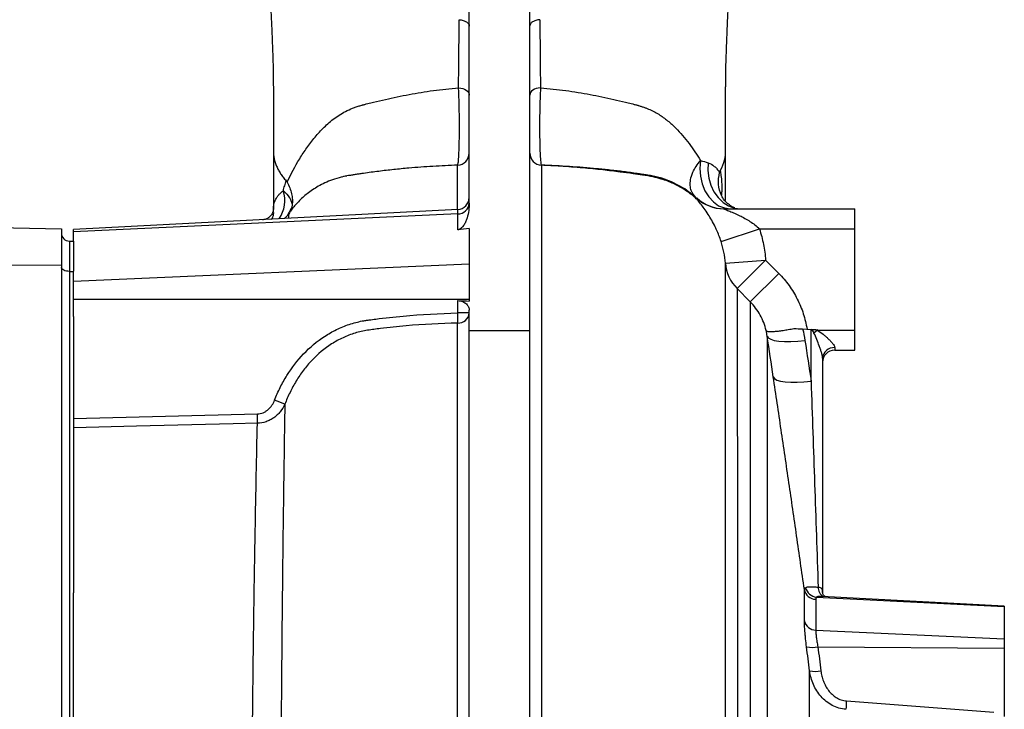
# Model space of a CAD drawing. Header units: millimetres. Extents: x 1593 to 4614, y 2291 to 3744.
# Tile 9 of 10: x 4008 to 4496, y 3131 to 3472. Entities that reach past the tile are written whole.
import ezdxf

# ---------------------------------------------------------------- set-up
doc = ezdxf.new("R2010")
doc.units = ezdxf.units.MM
doc.header["$LTSCALE"] = 2

msp = doc.modelspace()

# ---------------------------------------------------------------- linework, layer by layer
at = {"color": 7, "linetype": 'Continuous', "lineweight": 25}
for p, q in [((4231.05, 3381.34), (4231.05, 3582.9)), ((4261.05, 3318.33), (4261.05, 3582.75)), ((4134.05, 3438.84), (4134.05, 3407.39)), ((4358.05, 3407.39), (4358.05, 3438.89)), ((4134.05, 3407.73), (4134.05, 3378.29)), ((4358.05, 3382.74), (4358.05, 3406.69)), ((4343.55, 3383.81), (4343.2, 3384.14)), ((4343.94, 3383.21), (4343.58, 3383.85)), ((4225.36, 3378.26), (4035.05, 3368.29)), ((4225.36, 3376.03), (4035.05, 3367.14)), ((4134.05, 3377.18), (4134.05, 3378.29)), ((4141.23, 3375.65), (4143.04, 3378.93)), ((4141.7, 3376.23), (4141.68, 3376.15)), ((4225.36, 3368.14), (4225.36, 3376.03)), ((4357.04, 3378.63), (4422.05, 3378.63)), ((4422.05, 3368.63), (4422.05, 3378.63)), ((3933.05, 3370.41), (4029.05, 3368.74)), ((4029.05, 3368.74), (4029.05, 3350.68)), ((4035.05, 3367.14), (4035.05, 3368.29)), ((4035.05, 3362.63), (4035.05, 3367.14)), ((4231.05, 3368.86), (4231.05, 3351.18)), ((4355.79, 3362.46), (4374.79, 3368.63)), ((4374.79, 3368.63), (4422.05, 3368.63)), ((4422.05, 3318.63), (4422.05, 3368.63)), ((4033.05, 3362.63), (4033.05, 3347.63)), ((4033.05, 3362.63), (4035.05, 3362.63)), ((4035.05, 3362.63), (4035.05, 3347.77)), ((3933.05, 3351.52), (4029.05, 3350.68)), ((4029.05, 3350.68), (4029.05, 2961.68)), ((4231.05, 3351.18), (4035.05, 3342.56)), ((4231.05, 3351.18), (4231.05, 3333.78)), ((4357.91, 3351.67), (4377.85, 3353.21)), ((4363.71, 3339.19), (4377.85, 3353.21)), ((4377.85, 3353.21), (4384.35, 3346.64)), ((4033.05, 3347.63), (4033.05, 2958.63)), ((4033.05, 3347.63), (4035.05, 3347.63)), ((4035.05, 3342.56), (4035.05, 3347.77)), ((4370.21, 3332.63), (4384.35, 3346.64)), ((4035.05, 3333.78), (4035.05, 3342.56)), ((4370.21, 3332.63), (4363.71, 3339.19)), ((4035.05, 3325.27), (4035.05, 3333.78)), ((4231.05, 3333.78), (4035.05, 3333.78)), ((4225.36, 3327.06), (4225.36, 3333.19)), ((4231.05, 3333.78), (4231.05, 3332.95)), ((4370.21, 3332.63), (4370.21, 2996.72)), ((4231.05, 3327.06), (4225.36, 3327.06)), ((4231.05, 3318.33), (4231.05, 3328.45)), ((4035.05, 3325.27), (4035.05, 3188.59)), ((4231.05, 3318.33), (4261.05, 3318.33)), ((4231.05, 2934.11), (4231.05, 3318.33)), ((4261.05, 2934.11), (4261.05, 3318.33)), ((4396.18, 3319.15), (4400.36, 3318.93)), ((4400.36, 3293.3), (4400.36, 3318.93)), ((4400.36, 3318.93), (4400.5, 3318.92)), ((4403.51, 3318.63), (4401.78, 3317.14)), ((4403.51, 3318.63), (4422.05, 3318.63)), ((4422.05, 3308.63), (4422.05, 3318.63)), ((4378.63, 3315.57), (4378.63, 2999.31)), ((4412.05, 3309.92), (4412.05, 3308.63)), ((4412.05, 3308.63), (4422.05, 3308.63)), ((4406.05, 3304.69), (4406.05, 3188.81)), ((4035.05, 3274.85), (4126.14, 3277.11)), ((4397.02, 3174.65), (4397.02, 3190.2)), ((4406.08, 3188.67), (4406.05, 3189.83)), ((4035.05, 3117.67), (4035.05, 3188.59)), ((4402.63, 3185.4), (4402.63, 3170.16)), ((4403, 3186.42), (4496.05, 3181.78)), ((4496.05, 3182.06), (4405.7, 3186.8)), ((4496.05, 3182.06), (4496.05, 3181.78)), ((4496.05, 3181.78), (4496.05, 3165.81)), ((4402.63, 3170.16), (4496.05, 3165.81)), ((4496.05, 3165.81), (4496.05, 3161.26)), ((4403.73, 3161.9), (4496.05, 3161.26)), ((4496.05, 3161.26), (4496.05, 3127.39)), ((4399.6, 3073.16), (4399.6, 3150.01)), ((4417.82, 3135.12), (4490.78, 3129.52))]:
    msp.add_line(p, q, dxfattribs=at)
at = {"color": 8, "linetype": 'Continuous', "lineweight": 25}
for p, q in [((4134.05, 3378.29), (4134.05, 3378.44)), ((4225.36, 3376.03), (4225.36, 3378.26))]:
    msp.add_line(p, q, dxfattribs=at)
at = {"color": 7, "linetype": 'Continuous', "lineweight": 25, "flags": 128}
for points in [[(4225.77, 3438.48), (4226.83, 3438.35), (4227.83, 3438.1), (4228.75, 3437.74), (4229.54, 3437.29), (4230.18, 3436.76), (4230.66, 3436.17), (4230.95, 3435.54), (4231.05, 3434.89)], [(4266.33, 3438.48), (4265.27, 3438.35), (4264.26, 3438.1), (4263.35, 3437.74), (4262.56, 3437.29), (4261.91, 3436.76), (4261.44, 3436.17), (4261.15, 3435.54), (4261.05, 3434.89)], [(4345.54, 3402.51), (4345.25, 3398.61), (4345.54, 3394.71), (4346.4, 3390.96), (4347.8, 3387.51), (4349.68, 3384.48), (4351.97, 3382), (4354.58, 3380.15), (4357.41, 3379.02), (4360.35, 3378.63)], [(4349.34, 3401.35), (4349.21, 3397.56), (4349.67, 3393.82), (4350.7, 3390.24), (4352.26, 3386.97), (4354.3, 3384.12), (4356.74, 3381.78), (4359.49, 3380.05), (4362.47, 3378.99), (4365.55, 3378.63)], [(4339.89, 3386.81), (4337.77, 3388.48), (4331.18, 3392.02), (4326.4, 3393.74), (4320.77, 3395.01), (4320.77, 3395.01), (4320.77, 3395.01)], [(4033.05, 3347.63), (4032.27, 3347.67), (4031.52, 3347.78), (4030.83, 3347.97), (4030.22, 3348.22), (4029.72, 3348.52), (4029.35, 3348.87), (4029.12, 3349.24), (4029.05, 3349.63)], [(4378.63, 3315.57), (4379.17, 3314.75), (4380.36, 3314.05), (4382.13, 3313.51), (4384.45, 3313.13), (4387.22, 3312.94), (4390.37, 3312.94), (4393.77, 3313.13), (4397.34, 3313.5)], [(4381.65, 3295.39), (4382.21, 3294.56), (4383.4, 3293.87), (4385.18, 3293.32), (4387.49, 3292.95), (4390.27, 3292.76), (4393.4, 3292.75), (4396.81, 3292.94), (4400.36, 3293.3)], [(4126.14, 3272.48), (4114.16, 3272.18), (4066.24, 3270.98), (4035.05, 3270.2)]]:
    msp.add_lwpolyline(points, dxfattribs=at)
at = {"color": 7, "linetype": 'Continuous', "lineweight": 25}
for centre, radius, start, end in [((4225.05, 3406.18), 6, 272.5141, 359.9738), ((4267.04, 3406.18), 6, 180.0262, 267.4859), ((4225.05, 3384.25), 6, 273, 0), ((4225.4, 3381.69), 5.66, 269.6502, 356.7227), ((4357.05, 3398.61), 19.97, 227.6053, 269.9964), ((4357.39, 3398.63), 20, 227.0979, 269.9483), ((4033.05, 3366.63), 4, 180, 270), ((4377.6, 3353.23), 19.75, 184.5424, 225.308), ((4225.55, 3327.57), 5.52, 267.59, 354.6419), ((4153.47, 3325.11), 71.92, 357.568, 1.5495), ((4411.69, 3304.27), 5.65, 86.3463, 175.8073), ((4412.05, 3302.63), 6, 90, 180), ((4089.66, 3168.11), 124.28, 66.2416, 68.7733), ((4046.86, 3274.8), 79.32, 358.3283, 1.6717), ((4402.81, 3191.29), 5.89, 190.731, 268.2716), ((4403.74, 3192.7), 6.32, 194.8473, 263.2609), ((4402.66, 3175.95), 5.79, 192.9483, 269.7173), ((4400.86, 3175.5), 13.91, 258.6413, 281.9187), ((4402.38, 3163.74), 14.01, 258.577, 281.6865), ((4498.76, 3128.97), 81.17, 175.6526, 178.5886)]:
    msp.add_arc(centre, radius, start, end, dxfattribs=at)
at = {"color": 8, "linetype": 'Continuous', "lineweight": 25}
for centre, radius, start, end in [((4123.27, 3382.73), 16.44, 326.3581, 17.1009), ((4129.11, 3376.46), 4.96, 322.2455, 338.5567), ((4408.77, 3191.11), 4.95, 176.4796, 241.4879)]:
    msp.add_arc(centre, radius, start, end, dxfattribs=at)
at = {"color": 7, "linetype": 'Continuous', "lineweight": 25}
for centre, major_axis, ratio, start_param, end_param in [((9021.06, 3644.37), (7632.45, 0), 0.052408, 4.032985, 4.033943), ((4400.05, 3274.24), (0, 44.81), 0.133894, 5.990405, 6.207124), ((4400.05, 3274.24), (0, 46.36), 0.258819, 5.990405, 6.001004), ((4400.05, 3189.47), (-3.21, 5.72), 0.886144, 4.147412, 4.182061)]:
    msp.add_ellipse(centre, major_axis=major_axis, ratio=ratio, start_param=start_param, end_param=end_param, dxfattribs=at)
for points, knots in [([(4130.42, 3528.34), (4130.61, 3524.05), (4130.98, 3516.13), (4131.48, 3505.47), (4131.9, 3496.83), (4132.22, 3489.97), (4132.48, 3484.39), (4132.74, 3478.82), (4133.02, 3472.83), (4133.25, 3467.5), (4133.42, 3463.41), (4133.55, 3460.14), (4133.74, 3454.99), (4133.98, 3447.77), (4134.02, 3441.96), (4134.04, 3438.84)], [0, 0, 0, 0, 0.145973, 0.270214, 0.372761, 0.453596, 0.514924, 0.570791, 0.648942, 0.722377, 0.747298, 0.780288, 0.822866, 0.905042, 1, 1, 1, 1]), ([(4358.06, 3438.89), (4358.07, 3441.07), (4358.08, 3445.23), (4358.23, 3450.81), (4358.37, 3455.46), (4358.54, 3459.94), (4358.74, 3464.95), (4358.96, 3470.24), (4359.16, 3474.67), (4359.32, 3478.05), (4359.46, 3481.18), (4359.65, 3485.33), (4359.92, 3490.94), (4360.26, 3498.02), (4360.67, 3506.6), (4361.14, 3516.62), (4361.47, 3523.89), (4361.65, 3527.68)], [0, 0, 0, 0, 0.066695, 0.1272239, 0.1708846, 0.2087352, 0.2667445, 0.3319776, 0.3856451, 0.4154205, 0.4474024, 0.4969947, 0.5642169, 0.6489483, 0.751066, 0.8705912, 1, 1, 1, 1]), ([(4225.77, 3438.48), (4225.78, 3439.84), (4225.8, 3441.19), (4225.82, 3443.92), (4225.84, 3445.29), (4225.88, 3449.43), (4225.91, 3452.21), (4225.99, 3460.63), (4226.04, 3466.35), (4226.09, 3472.16)], [0, 0, 0, 0, 0.125, 0.125, 0.25, 0.25, 0.5, 0.5, 1, 1, 1, 1]), ([(4226.08, 3472.16), (4226.77, 3472.1), (4227.44, 3471.97), (4228.65, 3471.6), (4229.19, 3471.36), (4230.09, 3470.79), (4230.45, 3470.47), (4230.92, 3469.77), (4231.05, 3469.4), (4231.05, 3469.03)], [0, 0, 0, 0, 0.25, 0.25, 0.5, 0.5, 0.75, 0.75, 1, 1, 1, 1]), ([(4266.01, 3472.16), (4265.32, 3472.1), (4264.65, 3471.97), (4263.44, 3471.61), (4262.9, 3471.38), (4262, 3470.82), (4261.65, 3470.5), (4261.17, 3469.82), (4261.05, 3469.46), (4261.05, 3469.1)], [0, 0, 0, 0, 0.25, 0.25, 0.5, 0.5, 0.75, 0.75, 1, 1, 1, 1]), ([(4266.01, 3472.16), (4266.06, 3466.35), (4266.11, 3460.62), (4266.19, 3452.2), (4266.23, 3448.03), (4266.27, 3443.92), (4266.3, 3441.19), (4266.31, 3439.84), (4266.33, 3438.48)], [0, 0, 0, 0, 0.5, 0.5, 0.75, 0.875, 0.875, 1, 1, 1, 1]), ([(4177.89, 3429.91), (4177.95, 3429.93), (4178.01, 3429.94), (4178.13, 3429.97), (4178.31, 3430.02), (4178.74, 3430.13), (4179.59, 3430.35), (4180.32, 3430.53), (4181.78, 3430.89), (4182.75, 3431.13), (4185.66, 3431.84), (4187.6, 3432.3), (4193.43, 3433.63), (4197.33, 3434.45), (4205.22, 3435.92), (4209.21, 3436.57), (4217.36, 3437.67), (4221.51, 3438.13), (4225.77, 3438.48)], [0, 0, 0, 0, 0.003906, 0.003906, 0.007813, 0.015625, 0.03125, 0.0625, 0.0625, 0.125, 0.125, 0.25, 0.25, 0.5, 0.5, 0.75, 0.75, 1, 1, 1, 1]), ([(4225.31, 3400.19), (4225.41, 3400.29), (4225.5, 3400.68), (4225.63, 3401.68), (4225.68, 3402.09), (4225.76, 3403.03), (4225.8, 3403.56), (4225.88, 3404.75), (4225.92, 3405.4), (4225.98, 3406.84), (4226.01, 3407.61), (4226.07, 3409.23), (4226.09, 3410.09), (4226.14, 3411.9), (4226.15, 3412.86), (4226.2, 3415.8), (4226.21, 3417.86), (4226.2, 3421.09), (4226.19, 3422.17), (4226.17, 3424.33), (4226.16, 3425.41), (4226.12, 3427.57), (4226.1, 3428.65), (4226.05, 3430.76), (4226.02, 3431.79), (4225.96, 3433.8), (4225.92, 3434.78), (4225.85, 3436.69), (4225.81, 3437.61), (4225.77, 3438.48)], [0, 0, 0, 0, 0.125, 0.125, 0.1875, 0.1875, 0.25, 0.25, 0.3125, 0.3125, 0.375, 0.375, 0.4375, 0.4375, 0.5, 0.5, 0.625, 0.625, 0.6875, 0.6875, 0.75, 0.75, 0.8125, 0.8125, 0.875, 0.875, 0.9375, 0.9375, 1, 1, 1, 1]), ([(4266.33, 3438.48), (4266.25, 3436.74), (4266.17, 3434.85), (4266.08, 3431.82), (4266.05, 3430.77), (4266, 3428.67), (4265.98, 3427.6), (4265.94, 3425.46), (4265.92, 3424.37), (4265.9, 3422.18), (4265.9, 3421.11), (4265.89, 3418.98), (4265.89, 3417.93), (4265.9, 3415.86), (4265.91, 3414.84), (4265.94, 3412.88), (4265.96, 3411.94), (4266, 3410.13), (4266.02, 3409.26), (4266.11, 3406.79), (4266.17, 3405.37), (4266.27, 3403.88), (4266.29, 3403.59), (4266.33, 3403.05), (4266.35, 3402.8), (4266.42, 3402.1), (4266.46, 3401.7), (4266.55, 3401.03), (4266.59, 3400.76), (4266.69, 3400.37), (4266.73, 3400.24), (4266.78, 3400.19)], [0, 0, 0, 0, 0.125, 0.125, 0.1875, 0.1875, 0.25, 0.25, 0.3125, 0.3125, 0.375, 0.375, 0.4375, 0.4375, 0.5, 0.5, 0.5625, 0.5625, 0.625, 0.625, 0.75, 0.75, 0.78125, 0.78125, 0.8125, 0.8125, 0.875, 0.875, 0.9375, 0.9375, 1, 1, 1, 1]), ([(4266.33, 3438.48), (4268.46, 3438.31), (4270.57, 3438.1), (4274.75, 3437.64), (4276.82, 3437.39), (4282.94, 3436.56), (4286.94, 3435.91), (4294.82, 3434.44), (4298.71, 3433.63), (4304.52, 3432.3), (4306.45, 3431.84), (4309.36, 3431.13), (4310.33, 3430.89), (4311.78, 3430.53), (4312.27, 3430.41), (4312.99, 3430.22), (4313.24, 3430.16), (4313.72, 3430.04), (4313.97, 3429.97), (4314.21, 3429.91)], [0, 0, 0, 0, 0.125, 0.125, 0.25, 0.25, 0.5, 0.5, 0.75, 0.75, 0.875, 0.875, 0.9375, 0.9375, 0.96875, 0.96875, 0.984375, 0.984375, 1, 1, 1, 1]), ([(4140.88, 3391.8), (4142.76, 3395.83), (4144.81, 3399.67), (4148.22, 3405.23), (4149.41, 3407.04), (4151.3, 3409.72), (4151.94, 3410.61), (4153.28, 3412.35), (4153.97, 3413.21), (4156.1, 3415.75), (4157.61, 3417.39), (4160.82, 3420.55), (4162.55, 3422.06), (4165.4, 3424.16), (4166.4, 3424.84), (4168.47, 3426.1), (4169.54, 3426.69), (4171.78, 3427.77), (4172.95, 3428.27), (4174.77, 3428.91), (4175.38, 3429.12), (4176.32, 3429.43), (4176.63, 3429.53), (4177.26, 3429.72), (4177.57, 3429.82), (4177.89, 3429.91)], [0, 0, 0, 0, 0.25, 0.25, 0.375, 0.375, 0.4375, 0.4375, 0.5, 0.5, 0.625, 0.625, 0.75, 0.75, 0.8125, 0.8125, 0.875, 0.875, 0.9375, 0.9375, 0.96875, 0.96875, 0.984375, 0.984375, 1, 1, 1, 1]), ([(4314.21, 3429.91), (4314.27, 3429.9), (4314.33, 3429.88), (4314.45, 3429.84), (4314.63, 3429.78), (4315.06, 3429.65), (4315.42, 3429.54), (4316.14, 3429.31), (4316.62, 3429.15), (4317.57, 3428.83), (4318.04, 3428.67), (4318.96, 3428.32), (4319.41, 3428.14), (4321.64, 3427.19), (4323.3, 3426.32), (4326.44, 3424.37), (4327.91, 3423.3), (4330.71, 3421.04), (4332.01, 3419.85), (4335.69, 3416.17), (4337.9, 3413.59), (4340.94, 3409.55), (4341.91, 3408.16), (4343.77, 3405.36), (4344.67, 3403.95), (4345.54, 3402.51)], [0, 0, 0, 0, 0.003906, 0.003906, 0.007813, 0.015625, 0.03125, 0.03125, 0.0625, 0.0625, 0.09375, 0.09375, 0.125, 0.125, 0.25, 0.25, 0.375, 0.375, 0.5, 0.5, 0.75, 0.75, 0.875, 0.875, 1, 1, 1, 1]), ([(4134.05, 3407.39), (4134.05, 3404.75), (4134.59, 3402.17), (4135.93, 3399.02), (4136.23, 3398.4), (4136.9, 3397.16), (4137.26, 3396.55), (4138.05, 3395.35), (4138.48, 3394.77), (4139.39, 3393.62), (4139.87, 3393.05), (4140.39, 3392.5)], [0, 0, 0, 0, 0.5, 0.5, 0.625, 0.625, 0.75, 0.75, 0.875, 0.875, 1, 1, 1, 1]), ([(4355.38, 3397.5), (4355.41, 3397.55), (4356.39, 3399.33), (4357.7, 3402.79), (4358.05, 3405.91), (4358.05, 3407.39)], [0.84190018, 0.84190018, 0.84190018, 0.84190018, 0.84213599, 0.85011704, 0.85809808, 0.85809808, 0.85809808, 0.85809808]), ([(4266.78, 3400.19), (4266.78, 3399.51), (4266.78, 3398.04), (4266.78, 3395.25), (4266.78, 3394.64), (4266.78, 3393.33), (4266.78, 3392.63), (4266.78, 3390.38), (4266.78, 3388.7), (4266.78, 3383.11), (4266.78, 3378.67), (4266.78, 3368.37), (4266.77, 3362.52), (4266.77, 3354.3), (4266.77, 3352.61), (4266.77, 3349.13), (4266.77, 3347.35), (4266.77, 3341.89), (4266.77, 3338.08), (4266.77, 3326.21), (4266.77, 3317.68), (4266.77, 3299.42), (4266.77, 3289.69), (4266.77, 3274.21), (4266.77, 3268.9), (4266.77, 3260.7), (4266.77, 3257.93), (4266.77, 3252.32), (4266.77, 3249.47), (4266.77, 3235.12), (4266.77, 3223.21), (4266.77, 3198.55), (4266.77, 3185.8), (4266.77, 3159.45), (4266.77, 3145.85), (4266.77, 3128.32), (4266.77, 3124.79), (4266.77, 3117.67), (4266.77, 3114.09), (4266.77, 3103.33), (4266.77, 3096.11), (4266.77, 3074.3), (4266.77, 3059.57), (4266.77, 3029.74), (4266.77, 3014.64), (4266.77, 2991.7), (4266.77, 2984.01), (4266.77, 2972.39), (4266.77, 2968.5), (4266.77, 2960.73), (4266.77, 2956.84), (4266.77, 2945.2), (4266.77, 2937.46), (4266.77, 2921.99), (4266.77, 2914.27), (4266.77, 2891.16), (4266.77, 2875.81), (4266.77, 2845.21), (4266.77, 2829.96), (4266.77, 2810.98), (4266.77, 2807.18), (4266.77, 2799.63), (4266.77, 2795.87), (4266.77, 2784.65), (4266.77, 2777.23), (4266.77, 2755.21), (4266.77, 2740.81), (4266.77, 2712.56), (4266.77, 2698.72), (4266.78, 2678.36), (4266.78, 2671.65), (4266.78, 2658.37), (4266.78, 2651.78), (4266.78, 2619.54), (4266.78, 2595.69), (4266.78, 2562.75), (4266.78, 2552.24), (4266.77, 2539.71), (4266.77, 2537.24), (4266.77, 2532.35), (4266.77, 2529.93), (4266.77, 2522.8), (4266.77, 2518.21), (4266.77, 2504.91), (4266.77, 2496.67), (4266.77, 2481.45), (4266.77, 2474.46), (4266.77, 2461.72), (4266.77, 2455.98), (4266.77, 2449.6), (4266.77, 2448.36), (4266.77, 2445.98), (4266.77, 2444.84), (4266.77, 2441.54), (4266.77, 2439.52), (4266.77, 2433.99), (4266.77, 2431.01), (4266.78, 2426.36), (4266.78, 2424.69), (4266.78, 2423.68)], [0, 0, 0, 0, 0.03125, 0.03125, 0.039063, 0.039063, 0.046875, 0.046875, 0.0625, 0.0625, 0.09375, 0.09375, 0.125, 0.125, 0.132813, 0.132813, 0.140625, 0.140625, 0.15625, 0.15625, 0.1875, 0.1875, 0.21875, 0.21875, 0.234375, 0.234375, 0.242188, 0.242188, 0.25, 0.25, 0.28125, 0.28125, 0.3125, 0.3125, 0.34375, 0.34375, 0.351563, 0.351563, 0.359375, 0.359375, 0.375, 0.375, 0.40625, 0.40625, 0.4375, 0.4375, 0.453125, 0.453125, 0.460938, 0.460938, 0.46875, 0.46875, 0.484375, 0.484375, 0.5, 0.5, 0.53125, 0.53125, 0.5625, 0.5625, 0.570313, 0.570313, 0.578125, 0.578125, 0.59375, 0.59375, 0.625, 0.625, 0.65625, 0.65625, 0.671875, 0.671875, 0.6875, 0.6875, 0.75, 0.75, 0.78125, 0.78125, 0.789063, 0.789063, 0.796875, 0.796875, 0.8125, 0.8125, 0.84375, 0.84375, 0.875, 0.875, 0.90625, 0.90625, 0.914063, 0.914063, 0.921875, 0.921875, 0.9375, 0.9375, 0.96875, 0.96875, 1, 1, 1, 1]), ([(4320.77, 3395.01), (4320.75, 3395.01), (4320.73, 3395.02), (4320.7, 3395.02), (4320.65, 3395.03), (4320.53, 3395.05), (4320.29, 3395.09), (4319.81, 3395.16), (4319.4, 3395.23), (4318.58, 3395.36), (4318.03, 3395.44), (4316.92, 3395.61), (4316.37, 3395.7), (4315.26, 3395.86), (4314.71, 3395.95), (4313.06, 3396.19), (4311.95, 3396.34), (4309.75, 3396.64), (4308.65, 3396.79), (4305.34, 3397.22), (4303.14, 3397.48), (4298.71, 3397.98), (4296.49, 3398.2), (4289.8, 3398.84), (4285.3, 3399.2), (4278.43, 3399.64), (4276.12, 3399.77), (4271.46, 3400), (4269.12, 3400.11), (4266.78, 3400.19)], [0, 0, 0, 0, 0.000977, 0.000977, 0.001953, 0.003906, 0.007812, 0.015625, 0.03125, 0.03125, 0.0625, 0.0625, 0.09375, 0.09375, 0.125, 0.125, 0.1875, 0.1875, 0.25, 0.25, 0.375, 0.375, 0.5, 0.5, 0.75, 0.75, 0.875, 0.875, 1, 1, 1, 1]), ([(4343.93, 3383.2), (4343.34, 3383.74), (4342.01, 3384.95), (4339.57, 3386.82), (4336.29, 3388.99), (4332.81, 3390.83), (4329.31, 3392.32), (4325.96, 3393.46), (4321.74, 3394.53), (4317.04, 3395.21), (4311.6, 3396.03), (4305.09, 3396.92), (4296.8, 3397.92), (4286.94, 3398.89), (4276.77, 3399.68), (4269.92, 3399.99), (4266.78, 3400.14)], [0, 0, 0, 0, 0.0301115, 0.0676653, 0.1160207, 0.1776254, 0.2149301, 0.2581805, 0.3099862, 0.3768231, 0.4349796, 0.5147866, 0.6210514, 0.7451033, 0.8831772, 1, 1, 1, 1]), ([(4349.34, 3401.35), (4350.49, 3400.96), (4351.51, 3400.37), (4352.89, 3399.22), (4353.33, 3398.79), (4353.96, 3398.07), (4354.16, 3397.82), (4354.46, 3397.43), (4354.56, 3397.3), (4354.75, 3397.03), (4354.85, 3396.9), (4354.95, 3396.76)], [0, 0, 0, 0, 0.5, 0.5, 0.75, 0.75, 0.875, 0.875, 0.9375, 0.9375, 1, 1, 1, 1]), ([(4170.47, 3394.79), (4169.53, 3394.63), (4167.08, 3394.21), (4163.43, 3393.04), (4159.63, 3391.5), (4155.41, 3389.32), (4150.92, 3386.32), (4146.48, 3382.29), (4143.44, 3378.91), (4142.06, 3376.76), (4141.67, 3376.16)], [0, 0, 0, 0, 0.07998, 0.210518, 0.324601, 0.428039, 0.614058, 0.782158, 0.9389, 1, 1, 1, 1]), ([(4171.33, 3395.01), (4171.33, 3395.01), (4170.17, 3394.83), (4169.1, 3394.58), (4168.02, 3394.33)], [0, 0, 0, 0, 0.000029, 1, 1, 1, 1]), ([(4201.16, 3398.72), (4198.64, 3398.5), (4196.14, 3398.26), (4191.16, 3397.74), (4188.68, 3397.45), (4183.72, 3396.83), (4181.24, 3396.5), (4178.14, 3396.06), (4177.52, 3395.97), (4176.28, 3395.78), (4175.65, 3395.69), (4174.41, 3395.5), (4173.79, 3395.4), (4172.86, 3395.26), (4172.56, 3395.21), (4171.94, 3395.11), (4171.64, 3395.06), (4171.33, 3395.01)], [0, 0, 0, 0, 0.25, 0.25, 0.5, 0.5, 0.75, 0.75, 0.8125, 0.8125, 0.875, 0.875, 0.9375, 0.9375, 0.96875, 0.96875, 1, 1, 1, 1]), ([(4360.09, 3380.6), (4359.91, 3380.69), (4358, 3381.69), (4355.79, 3385.17), (4353.96, 3390.6), (4354.68, 3394.62), (4355.03, 3396.63)], [0, 0, 0, 0, 0.033669, 0.354553, 0.677311, 1, 1, 1, 1]), ([(4354.95, 3396.76), (4354.95, 3396.76), (4354.95, 3396.76), (4354.95, 3396.76), (4354.98, 3396.72), (4355, 3396.67), (4355.03, 3396.63)], [-0.00000006, -0.00000006, -0.00000006, -0.00000006, 0, 0, 0, 0.0001206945, 0.0001206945, 0.0001206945, 0.0001206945]), ([(4138.99, 3387.57), (4139.2, 3388.39), (4139.42, 3389.22), (4139.77, 3390.45), (4139.89, 3390.86), (4140.14, 3391.68), (4140.26, 3392.08), (4140.39, 3392.5)], [0, 0, 0, 0, 0.5, 0.5, 0.75, 0.75, 1, 1, 1, 1]), ([(4140.88, 3391.8), (4141.91, 3389.91), (4142.63, 3388), (4143.16, 3385.6), (4143.25, 3385.11), (4143.38, 3384.15), (4143.42, 3383.68), (4143.5, 3382.27), (4143.47, 3381.35), (4143.37, 3380.44)], [0, 0, 0, 0, 0.5, 0.5, 0.625, 0.625, 0.75, 0.75, 1, 1, 1, 1]), ([(4134.05, 3378.44), (4134.05, 3378.44), (4134.05, 3378.45), (4134.05, 3378.45), (4134.05, 3378.46), (4134.05, 3378.49), (4134.05, 3378.55), (4134.05, 3378.65), (4134.05, 3378.74), (4134.06, 3378.9), (4134.06, 3379.01), (4134.08, 3379.33), (4134.1, 3379.54), (4134.17, 3380.17), (4134.25, 3380.58), (4134.44, 3381.39), (4134.56, 3381.79), (4134.86, 3382.58), (4135.03, 3382.96), (4135.43, 3383.72), (4135.65, 3384.09), (4136.16, 3384.83), (4136.44, 3385.19), (4137.07, 3385.89), (4137.41, 3386.23), (4138.15, 3386.92), (4138.55, 3387.25), (4138.99, 3387.57)], [0, 0, 0, 0, 0.000977, 0.000977, 0.001953, 0.003906, 0.007813, 0.015625, 0.03125, 0.03125, 0.0625, 0.0625, 0.125, 0.125, 0.25, 0.25, 0.375, 0.375, 0.5, 0.5, 0.625, 0.625, 0.75, 0.75, 0.875, 0.875, 1, 1, 1, 1]), ([(4138.99, 3387.57), (4140.3, 3386.45), (4141.32, 3385.29), (4142.44, 3383.48), (4142.73, 3382.87), (4143.16, 3381.65), (4143.31, 3381.05), (4143.37, 3380.44)], [0, 0, 0, 0, 0.5, 0.5, 0.75, 0.75, 1, 1, 1, 1]), ([(4339.51, 3387.24), (4339.91, 3386.96), (4341.25, 3386.01), (4342.38, 3384.91), (4343.17, 3384.14)], [0, 0, 0, 0, 0.29849, 1, 1, 1, 1]), ([(4143.37, 3380.44), (4143.34, 3380.21), (4143.3, 3379.97), (4143.23, 3379.6), (4143.2, 3379.47), (4143.13, 3379.21), (4143.09, 3379.07), (4143.04, 3378.93)], [0, 0, 0, 0, 0.5, 0.5, 0.75, 0.75, 1, 1, 1, 1]), ([(4231.05, 3381.34), (4231.05, 3380.11), (4230.96, 3378.9), (4230.61, 3376.5), (4230.35, 3375.31), (4229.81, 3373.56), (4229.6, 3372.98), (4229.11, 3371.84), (4228.84, 3371.27), (4228.17, 3370.18), (4227.79, 3369.65), (4227.06, 3368.94), (4226.78, 3368.71), (4226.3, 3368.43), (4226.13, 3368.35), (4225.76, 3368.21), (4225.57, 3368.16), (4225.36, 3368.14)], [0, 0, 0, 0, 0.25, 0.25, 0.5, 0.5, 0.625, 0.625, 0.75, 0.75, 0.875, 0.875, 0.9375, 0.9375, 0.96875, 0.96875, 1, 1, 1, 1]), ([(4362.61, 3379.01), (4362.03, 3379.23), (4361.09, 3379.6), (4360.32, 3380.21), (4360.02, 3380.45)], [0, 0, 0, 0, 0.6107326, 1, 1, 1, 1]), ([(4134, 3377.53), (4133.99, 3377.47), (4133.94, 3377.28), (4133.7, 3376.59), (4133.12, 3375.56), (4132.1, 3374.46), (4130.69, 3373.62), (4129.44, 3373.18), (4128.72, 3373.22), (4128.61, 3373.23)], [0, 0, 0, 0, 0.061443, 0.183126, 0.348854, 0.530915, 0.735919, 0.957857, 1, 1, 1, 1]), ([(4134.04, 3376.49), (4134.02, 3376.29), (4133.99, 3375.86), (4133.81, 3374.68), (4133.43, 3373.77), (4133.3, 3373.43)], [0, 0, 0, 0, 0.363738, 0.769331, 1, 1, 1, 1]), ([(4134.05, 3376.75), (4134.05, 3376.68), (4134.05, 3376.61), (4134.05, 3376.46), (4134.05, 3376.38), (4134.05, 3376.31)], [0, 0, 0, 0, 0.5, 0.5, 1, 1, 1, 1]), ([(4141.67, 3376.25), (4141.59, 3376.13), (4141.19, 3375.51), (4140.45, 3374.6), (4139.64, 3373.92), (4139.45, 3373.76)], [0, 0, 0, 0, 0.16109, 0.802708, 1, 1, 1, 1]), ([(4357.04, 3378.63), (4357.01, 3378.63), (4357.01, 3378.62), (4357.07, 3378.58), (4357.13, 3378.55), (4357.38, 3378.44), (4357.64, 3378.34), (4358.23, 3378.1), (4358.57, 3377.97), (4359.28, 3377.7), (4359.66, 3377.55), (4360.83, 3377.07), (4361.65, 3376.73), (4363.31, 3376.01), (4364.16, 3375.62), (4365.86, 3374.79), (4366.72, 3374.35), (4368.42, 3373.41), (4369.26, 3372.91), (4370.93, 3371.84), (4371.75, 3371.26), (4373.32, 3370.03), (4374.08, 3369.36), (4374.79, 3368.63)], [0, 0, 0, 0, 0.03125, 0.03125, 0.0625, 0.0625, 0.125, 0.125, 0.1875, 0.1875, 0.25, 0.25, 0.375, 0.375, 0.5, 0.5, 0.625, 0.625, 0.75, 0.75, 0.875, 0.875, 1, 1, 1, 1]), ([(4374.79, 3368.63), (4375.61, 3366.12), (4376.27, 3363.58), (4377.29, 3358.44), (4377.65, 3355.84), (4377.85, 3353.21)], [0, 0, 0, 0, 0.5, 0.5, 1, 1, 1, 1]), ([(4384.35, 3346.64), (4386.21, 3344.77), (4387.9, 3342.77), (4390.95, 3338.54), (4392.31, 3336.31), (4394.09, 3332.79), (4394.65, 3331.59), (4395.65, 3329.16), (4396.1, 3327.93), (4397.31, 3324.19), (4397.93, 3321.64), (4398.35, 3319.04)], [0, 0, 0, 0, 0.25, 0.25, 0.5, 0.5, 0.625, 0.625, 0.75, 0.75, 1, 1, 1, 1]), ([(4363.71, 3339.19), (4363.71, 3337.74), (4363.7, 3335.86), (4363.7, 3331.24), (4363.7, 3328.5), (4363.71, 3323.73), (4363.71, 3322.04), (4363.71, 3318.42), (4363.72, 3316.5), (4363.73, 3310.45), (4363.74, 3306.02), (4363.76, 3296.4), (4363.78, 3291.21), (4363.8, 3280.08), (4363.82, 3274.14), (4363.83, 3264.66), (4363.84, 3261.4), (4363.85, 3256.38), (4363.85, 3254.68), (4363.85, 3251.23), (4363.86, 3249.48), (4363.87, 3240.62), (4363.88, 3233.21), (4363.89, 3217.72), (4363.89, 3209.71), (4363.9, 3193.2), (4363.9, 3184.68), (4363.91, 3158.39), (4363.91, 3139.86), (4363.91, 3117.84), (4363.91, 3115.38), (4363.91, 3110.44), (4363.91, 3107.96), (4363.91, 3100.5), (4363.91, 3095.49), (4363.91, 3080.39), (4363.91, 3070.21), (4363.91, 3049.62), (4363.91, 3039.21), (4363.91, 3018.15), (4363.91, 3007.51), (4363.91, 2996.75)], [0, 0, 0, 0, 0.0625, 0.0625, 0.125, 0.125, 0.15625, 0.15625, 0.1875, 0.1875, 0.25, 0.25, 0.3125, 0.3125, 0.375, 0.375, 0.40625, 0.40625, 0.421875, 0.421875, 0.4375, 0.4375, 0.5, 0.5, 0.5625, 0.5625, 0.625, 0.625, 0.75, 0.75, 0.765625, 0.765625, 0.78125, 0.78125, 0.8125, 0.8125, 0.875, 0.875, 0.9375, 0.9375, 1, 1, 1, 1]), ([(4225.36, 3333.19), (4225.8, 3333.17), (4226.22, 3333.12), (4227.05, 3332.94), (4227.44, 3332.81), (4228.16, 3332.51), (4228.5, 3332.33), (4229.11, 3331.94), (4229.38, 3331.73), (4229.86, 3331.28), (4230.07, 3331.04), (4230.43, 3330.55), (4230.57, 3330.3), (4230.81, 3329.78), (4230.9, 3329.52), (4231.02, 3328.98), (4231.05, 3328.72), (4231.05, 3328.45)], [0, 0, 0, 0, 0.125, 0.125, 0.25, 0.25, 0.375, 0.375, 0.5, 0.5, 0.625, 0.625, 0.75, 0.75, 0.875, 0.875, 1, 1, 1, 1]), ([(4378.12, 3318.33), (4377.79, 3319.67), (4377.38, 3320.98), (4376.38, 3323.55), (4375.79, 3324.82), (4373.79, 3328.44), (4372.16, 3330.64), (4370.21, 3332.63)], [0, 0, 0, 0, 0.25, 0.25, 0.5, 0.5, 1, 1, 1, 1]), ([(4134.66, 3283.96), (4135.49, 3286.07), (4136.42, 3288.15), (4138.46, 3292.22), (4139.57, 3294.21), (4143.16, 3299.97), (4145.9, 3303.55), (4152.2, 3310.14), (4155.65, 3313.03), (4161.3, 3316.71), (4163.27, 3317.83), (4167.37, 3319.82), (4169.47, 3320.68), (4173.73, 3322.1), (4175.9, 3322.67), (4178.66, 3323.2), (4179.21, 3323.3), (4180.33, 3323.48), (4180.89, 3323.55), (4182.57, 3323.78), (4183.69, 3323.93), (4189.3, 3324.64), (4193.79, 3325.13), (4207.29, 3326.37), (4216.31, 3326.87), (4225.36, 3327.06)], [0, 0, 0, 0, 0.0625, 0.0625, 0.125, 0.125, 0.25, 0.25, 0.375, 0.375, 0.4375, 0.4375, 0.5, 0.5, 0.5625, 0.5625, 0.578125, 0.578125, 0.59375, 0.59375, 0.625, 0.625, 0.75, 0.75, 1, 1, 1, 1]), ([(4225.32, 3322.06), (4216.79, 3321.89), (4208.27, 3321.43), (4195.53, 3320.3), (4191.29, 3319.85), (4186, 3319.2), (4184.94, 3319.07), (4183.35, 3318.86), (4182.82, 3318.79), (4181.77, 3318.65), (4181.24, 3318.58), (4178.61, 3318.18), (4176.54, 3317.71), (4172.49, 3316.48), (4170.5, 3315.73), (4167.57, 3314.37), (4166.61, 3313.89), (4164.73, 3312.86), (4163.81, 3312.31), (4159.33, 3309.45), (4156.07, 3306.73), (4151.63, 3302.05), (4150.25, 3300.41), (4147.67, 3297), (4146.47, 3295.24), (4144.25, 3291.59), (4143.23, 3289.7), (4141.35, 3285.84), (4140.5, 3283.86), (4139.73, 3281.86)], [0, 0, 0, 0, 0.25, 0.25, 0.375, 0.375, 0.40625, 0.40625, 0.421875, 0.421875, 0.4375, 0.4375, 0.5, 0.5, 0.5625, 0.5625, 0.59375, 0.59375, 0.625, 0.625, 0.75, 0.75, 0.8125, 0.8125, 0.875, 0.875, 0.9375, 0.9375, 1, 1, 1, 1]), ([(4225.32, 2531.62), (4225.32, 2537.55), (4225.32, 2543.71), (4225.32, 2553.28), (4225.32, 2556.53), (4225.32, 2563.14), (4225.32, 2566.51), (4225.32, 2583.59), (4225.32, 2597.92), (4225.32, 2627.85), (4225.32, 2643.45), (4225.32, 2667.79), (4225.32, 2676.07), (4225.32, 2688.72), (4225.32, 2692.97), (4225.32, 2699.42), (4225.32, 2701.58), (4225.32, 2705.92), (4225.32, 2708.1), (4225.32, 2727.76), (4225.32, 2745.54), (4225.32, 2781.73), (4225.32, 2800.13), (4225.32, 2828.18), (4225.32, 2837.61), (4225.32, 2851.87), (4225.32, 2856.64), (4225.32, 2866.22), (4225.32, 2871.04), (4225.32, 2895.08), (4225.32, 2914.25), (4225.32, 2952.47), (4225.32, 2971.51), (4225.32, 2999.96), (4225.32, 3009.43), (4225.32, 3023.61), (4225.32, 3028.33), (4225.32, 3035.41), (4225.32, 3037.77), (4225.32, 3042.47), (4225.32, 3044.82), (4225.32, 3065.85), (4225.32, 3084.08), (4225.32, 3119.62), (4225.32, 3136.93), (4225.32, 3162.2), (4225.32, 3170.51), (4225.32, 3180.75), (4225.32, 3182.78), (4225.32, 3186.85), (4225.32, 3188.87), (4225.32, 3194.9), (4225.32, 3198.87), (4225.32, 3218.46), (4225.32, 3233.31), (4225.32, 3261.45), (4225.32, 3274.73), (4225.32, 3290.35), (4225.32, 3293.42), (4225.32, 3297.95), (4225.32, 3299.45), (4225.32, 3302.43), (4225.32, 3303.9), (4225.32, 3311.19), (4225.32, 3316.76), (4225.32, 3322.06)], [0, 0, 0, 0, 0.03125, 0.03125, 0.046875, 0.046875, 0.0625, 0.0625, 0.125, 0.125, 0.1875, 0.1875, 0.21875, 0.21875, 0.234375, 0.234375, 0.242188, 0.242188, 0.25, 0.25, 0.3125, 0.3125, 0.375, 0.375, 0.40625, 0.40625, 0.421875, 0.421875, 0.4375, 0.4375, 0.5, 0.5, 0.5625, 0.5625, 0.59375, 0.59375, 0.609375, 0.609375, 0.617188, 0.617188, 0.625, 0.625, 0.6875, 0.6875, 0.75, 0.75, 0.78125, 0.78125, 0.789062, 0.789062, 0.796875, 0.796875, 0.8125, 0.8125, 0.875, 0.875, 0.9375, 0.9375, 0.953125, 0.953125, 0.960937, 0.960937, 0.96875, 0.96875, 1, 1, 1, 1]), ([(4378.12, 3318.33), (4378.13, 3318.3), (4378.15, 3318.28), (4378.2, 3318.23), (4378.23, 3318.2), (4378.33, 3318.14), (4378.42, 3318.1), (4378.73, 3317.99), (4379, 3317.94), (4379.53, 3317.89), (4379.72, 3317.87), (4380.14, 3317.86), (4380.37, 3317.86), (4381.09, 3317.87), (4381.63, 3317.89), (4382.84, 3317.99), (4383.51, 3318.05), (4384.95, 3318.22), (4385.71, 3318.32), (4387.33, 3318.56), (4388.19, 3318.7), (4389.97, 3319.02), (4390.9, 3319.19), (4391.85, 3319.38)], [0, 0, 0, 0, 0.03125, 0.03125, 0.0625, 0.0625, 0.125, 0.125, 0.25, 0.25, 0.3125, 0.3125, 0.375, 0.375, 0.5, 0.5, 0.625, 0.625, 0.75, 0.75, 0.875, 0.875, 1, 1, 1, 1]), ([(4400.5, 3318.92), (4400.98, 3318.9), (4401.46, 3318.87), (4402.42, 3318.82), (4402.91, 3318.8), (4403.39, 3318.77)], [0, 0, 0, 0, 0.5, 0.5, 1, 1, 1, 1]), ([(4406.05, 3304.69), (4406.05, 3304.88), (4406.03, 3305.09), (4405.97, 3305.55), (4405.93, 3305.78), (4405.78, 3306.51), (4405.64, 3307.02), (4405.34, 3308.06), (4405.16, 3308.6), (4404.8, 3309.66), (4404.61, 3310.2), (4404.01, 3311.82), (4403.58, 3312.9), (4402.7, 3315.03), (4402.25, 3316.09), (4401.78, 3317.14)], [0, 0, 0, 0, 0.0625, 0.0625, 0.125, 0.125, 0.25, 0.25, 0.375, 0.375, 0.5, 0.5, 0.75, 0.75, 1, 1, 1, 1]), ([(4403.51, 3318.63), (4404.46, 3317.94), (4405.38, 3317.23), (4406.72, 3316.15), (4407.16, 3315.78), (4408.03, 3315.04), (4408.45, 3314.66), (4409.27, 3313.9), (4409.65, 3313.52), (4410.38, 3312.76), (4410.73, 3312.37), (4411.32, 3311.62), (4411.57, 3311.25), (4411.85, 3310.72), (4411.92, 3310.55), (4412.02, 3310.22), (4412.05, 3310.06), (4412.05, 3309.92)], [0, 0, 0, 0, 0.25, 0.25, 0.375, 0.375, 0.5, 0.5, 0.625, 0.625, 0.75, 0.75, 0.875, 0.875, 0.9375, 0.9375, 1, 1, 1, 1]), ([(4397.02, 3190.2), (4395.75, 3199.06), (4394.48, 3207.9), (4391.93, 3225.53), (4390.66, 3234.32), (4388.1, 3251.85), (4386.81, 3260.59), (4384.24, 3278.02), (4382.95, 3286.71), (4381.65, 3295.39)], [0, 0, 0, 0, 0.25, 0.25, 0.5, 0.5, 0.75, 0.75, 1, 1, 1, 1]), ([(4400.36, 3293.3), (4400.94, 3276.37), (4401.53, 3259.41), (4402.68, 3225.45), (4403.26, 3208.45), (4403.83, 3191.41)], [0, 0, 0, 0, 0.5, 0.5, 1, 1, 1, 1]), ([(4126.14, 3277.11), (4127.12, 3277.13), (4128.08, 3277.35), (4129.41, 3277.9), (4129.84, 3278.12), (4130.66, 3278.64), (4131.05, 3278.93), (4132.14, 3279.87), (4132.78, 3280.61), (4133.86, 3282.2), (4134.3, 3283.05), (4134.66, 3283.96)], [0, 0, 0, 0, 0.25, 0.25, 0.375, 0.375, 0.5, 0.5, 0.75, 0.75, 1, 1, 1, 1]), ([(4139.73, 3281.86), (4139.12, 3280.54), (4138.37, 3279.33), (4137.02, 3277.66), (4136.53, 3277.12), (4135.47, 3276.13), (4134.92, 3275.67), (4133.74, 3274.83), (4133.12, 3274.46), (4131.82, 3273.78), (4131.15, 3273.5), (4129.08, 3272.79), (4127.62, 3272.52), (4126.14, 3272.48)], [0, 0, 0, 0, 0.25, 0.25, 0.375, 0.375, 0.5, 0.5, 0.625, 0.625, 0.75, 0.75, 1, 1, 1, 1]), ([(4139.73, 3281.86), (4139.59, 3273.5), (4139.46, 3264.7), (4139.18, 3246.22), (4139.05, 3236.54), (4138.85, 3221.35), (4138.78, 3216.18), (4138.69, 3208.25), (4138.66, 3205.58), (4138.6, 3200.18), (4138.57, 3197.45), (4138.42, 3183.69), (4138.31, 3172.41), (4138.1, 3149.28), (4138, 3137.45), (4137.82, 3113.23), (4137.74, 3100.84), (4137.62, 3081.85), (4137.58, 3075.46), (4137.52, 3065.75), (4137.5, 3062.5), (4137.46, 3055.99), (4137.44, 3052.73), (4137.35, 3036.42), (4137.29, 3023.3), (4137.23, 3010.1)], [0, 0, 0, 0, 0.125, 0.125, 0.25, 0.25, 0.3125, 0.3125, 0.34375, 0.34375, 0.375, 0.375, 0.5, 0.5, 0.625, 0.625, 0.75, 0.75, 0.8125, 0.8125, 0.84375, 0.84375, 0.875, 0.875, 1, 1, 1, 1]), ([(4122.85, 3013.31), (4122.93, 3025.83), (4123.02, 3038.29), (4123.14, 3053.78), (4123.16, 3056.87), (4123.21, 3063.05), (4123.24, 3066.13), (4123.31, 3075.33), (4123.36, 3081.39), (4123.52, 3099.4), (4123.63, 3111.16), (4123.87, 3134.17), (4123.99, 3145.43), (4124.26, 3167.45), (4124.41, 3178.21), (4124.6, 3191.34), (4124.64, 3193.96), (4124.73, 3199.12), (4124.77, 3201.67), (4124.89, 3209.26), (4124.98, 3214.22), (4125.24, 3228.78), (4125.41, 3238.08), (4125.78, 3255.89), (4125.96, 3264.39), (4126.14, 3272.48)], [0, 0, 0, 0, 0.125, 0.125, 0.15625, 0.15625, 0.1875, 0.1875, 0.25, 0.25, 0.375, 0.375, 0.5, 0.5, 0.625, 0.625, 0.65625, 0.65625, 0.6875, 0.6875, 0.75, 0.75, 0.875, 0.875, 1, 1, 1, 1]), ([(4358.05, 2998.63), (4358.05, 3009.14), (4358.05, 3030.16), (4358.05, 3061.35), (4358.05, 3092.09), (4358.05, 3119.16), (4358.05, 3142.48), (4358.05, 3162.29), (4358.05, 3181.58), (4358.05, 3200.24), (4358.04, 3218.26), (4358.03, 3234.1), (4358.02, 3247.83), (4358.01, 3256.39), (4358.01, 3260.51), (4358.01, 3260.88)], [0, 0, 0, 0, 0.103814, 0.207628, 0.314029, 0.420429, 0.495045, 0.569715, 0.644317, 0.721213, 0.798172, 0.875069, 0.934539, 0.994125, 1, 1, 1, 1]), ([(4397.63, 3191.08), (4397.86, 3191.26), (4398.17, 3191.39), (4398.74, 3191.52), (4398.96, 3191.55), (4399.41, 3191.6), (4399.66, 3191.61), (4400.46, 3191.63), (4401.05, 3191.62), (4402.35, 3191.54), (4403.07, 3191.48), (4403.83, 3191.41)], [0, 0, 0, 0, 0.25, 0.25, 0.375, 0.375, 0.5, 0.5, 0.75, 0.75, 1, 1, 1, 1]), ([(4403.83, 3191.41), (4404.19, 3191.39), (4404.5, 3191.34), (4405.06, 3191.16), (4405.3, 3191.02), (4405.67, 3190.62), (4405.81, 3190.36), (4405.99, 3189.75), (4406.03, 3189.4), (4406.04, 3189.03)], [0, 0, 0, 0, 0.25, 0.25, 0.5, 0.5, 0.75, 0.75, 1, 1, 1, 1]), ([(4407.3, 3186.71), (4407.17, 3186.81), (4406.79, 3187.07), (4406.18, 3187.97), (4406.05, 3188.69), (4406.05, 3188.73), (4406.05, 3188.74)], [0, 0, 0, 0, 0.199901, 0.588072, 0.892822, 1, 1, 1, 1]), ([(4398.12, 3161.87), (4397.95, 3163.21), (4397.79, 3164.51), (4397.59, 3166.4), (4397.53, 3167.02), (4397.41, 3168.22), (4397.36, 3168.8), (4397.26, 3169.9), (4397.22, 3170.43), (4397.15, 3171.44), (4397.12, 3171.92), (4397.05, 3173.27), (4397.02, 3174.03), (4397.02, 3174.65)], [0, 0, 0, 0, 0.25, 0.25, 0.375, 0.375, 0.5, 0.5, 0.625, 0.625, 0.75, 0.75, 1, 1, 1, 1]), ([(4402.63, 3170.16), (4402.63, 3169.76), (4402.66, 3169.26), (4402.73, 3168.39), (4402.76, 3168.08), (4402.84, 3167.42), (4402.92, 3166.74), (4403.02, 3165.99), (4403.14, 3165.21), (4403.2, 3164.81), (4403.41, 3163.6), (4403.56, 3162.76), (4403.73, 3161.9)], [0, 0, 0, 0, 0.25, 0.25, 0.375, 0.375, 0.5, 0.625, 0.625, 0.75, 0.75, 1, 1, 1, 1]), ([(4417.61, 3130.97), (4416.42, 3131.06), (4415.26, 3131.27), (4413, 3131.92), (4411.88, 3132.37), (4409.79, 3133.47), (4408.8, 3134.12), (4406.94, 3135.59), (4406.08, 3136.41), (4404.52, 3138.16), (4403.81, 3139.1), (4402.54, 3141.11), (4401.99, 3142.15), (4401.04, 3144.3), (4400.65, 3145.4), (4400.01, 3147.66), (4399.77, 3148.83), (4399.6, 3150.01)], [0, 0, 0, 0, 0.125, 0.125, 0.25, 0.25, 0.375, 0.375, 0.5, 0.5, 0.625, 0.625, 0.75, 0.75, 0.875, 0.875, 1, 1, 1, 1]), ([(4405.22, 3150.02), (4405.32, 3149.15), (4405.48, 3148.28), (4405.9, 3146.58), (4406.16, 3145.75), (4406.78, 3144.13), (4407.14, 3143.33), (4407.98, 3141.78), (4408.46, 3141.04), (4409.51, 3139.64), (4410.1, 3138.99), (4411.39, 3137.78), (4412.09, 3137.24), (4413.59, 3136.31), (4414.41, 3135.93), (4416.07, 3135.37), (4416.93, 3135.19), (4417.82, 3135.12)], [0, 0, 0, 0, 0.125, 0.125, 0.25, 0.25, 0.375, 0.375, 0.5, 0.5, 0.625, 0.625, 0.75, 0.75, 0.875, 0.875, 1, 1, 1, 1])]:
    msp.add_open_spline(points, degree=3, knots=knots, dxfattribs=at)
at = {"color": 8, "linetype": 'Continuous', "lineweight": 25}
for points, knots in [([(4225.31, 3400.19), (4221.18, 3400.04), (4217.11, 3399.84), (4209.06, 3399.35), (4205.09, 3399.06), (4201.16, 3398.72)], [0, 0, 0, 0, 0.5, 0.5, 1, 1, 1, 1]), ([(4225.32, 3378.35), (4225.32, 3381.09), (4225.32, 3386.89), (4225.31, 3393.28), (4225.31, 3398.14), (4225.31, 3399.51), (4225.31, 3400.19)], [0, 0, 0, 0, 0.227775, 0.482066, 0.741034, 1, 1, 1, 1]), ([(4343.31, 3384.26), (4342.4, 3385.3), (4340.94, 3386.96), (4340.42, 3390.12), (4340.59, 3393.16), (4341.82, 3397.38), (4344.13, 3400.57), (4345.54, 3402.51)], [0, 0, 0, 0, 0.2390716, 0.382657, 0.5304441, 0.7148793, 1, 1, 1, 1]), ([(4355.38, 3397.5), (4355.5, 3396.73), (4355.96, 3393.89), (4356.22, 3389.83), (4356.03, 3386.17), (4355.99, 3385.32)], [0, 0, 0, 0, 0.222768, 0.820015, 1, 1, 1, 1]), ([(4355.79, 3362.46), (4355.07, 3364.44), (4354.16, 3366.97), (4352.54, 3370.38), (4351.12, 3373.05), (4349.25, 3376.1), (4347.32, 3378.88), (4345.39, 3381.42), (4344.08, 3382.96), (4343.95, 3383.2), (4343.94, 3383.21)], [0, 0, 0, 0, 0.178437, 0.228027, 0.349159, 0.473703, 0.621658, 0.77368, 0.992448, 1, 1, 1, 1]), ([(4141.68, 3376.15), (4141.66, 3376.11), (4141.61, 3375.97), (4141.57, 3375.18), (4141.54, 3374.01), (4141.53, 3373.87)], [0, 0, 0, 0, 0.241488, 0.908309, 1, 1, 1, 1]), ([(4358.01, 3260.88), (4358.01, 3265.25), (4358, 3274.38), (4357.98, 3287.03), (4357.96, 3299.17), (4357.94, 3310.27), (4357.92, 3320.31), (4357.91, 3329.12), (4357.91, 3336.68), (4357.9, 3343), (4357.91, 3348.15), (4357.91, 3350.5), (4357.91, 3351.67)], [0, 0, 0, 0, 0.091093, 0.190098, 0.289027, 0.390774, 0.492602, 0.594351, 0.695122, 0.795893, 0.897947, 1, 1, 1, 1]), ([(4405.48, 3186.77), (4405.05, 3186.8), (4404.11, 3186.86), (4403.36, 3186.69), (4403.07, 3186.47), (4403, 3186.42)], [0, 0, 0, 0, 0.384433, 0.855844, 1, 1, 1, 1])]:
    msp.add_open_spline(points, degree=3, knots=knots, dxfattribs=at)
at = {"color": 7, "linetype": 'Continuous', "lineweight": 25}
for points in [[(4345.54, 3402.51), (4346.89, 3402.13), (4348.16, 3401.74), (4349.34, 3401.35)], [(4355.03, 3396.63), (4355.13, 3396.97), (4355.24, 3397.26), (4355.38, 3397.5)], [(4140.39, 3392.5), (4140.57, 3392.3), (4140.73, 3392.07), (4140.88, 3391.8)], [(4231.05, 3368.86), (4229.15, 3368.62), (4227.26, 3368.38), (4225.36, 3368.14)], [(4357.91, 3351.67), (4357.63, 3355.34), (4356.92, 3358.94), (4355.79, 3362.46)], [(4378.63, 3315.57), (4378.49, 3316.5), (4378.32, 3317.42), (4378.12, 3318.33)], [(4391.85, 3319.38), (4393.27, 3319.3), (4394.71, 3319.23), (4396.18, 3319.15)], [(4396.18, 3319.15), (4396.66, 3317.28), (4397.05, 3315.4), (4397.34, 3313.5)], [(4381.65, 3295.39), (4380.65, 3302.12), (4379.64, 3308.85), (4378.63, 3315.57)], [(4397.34, 3313.5), (4398.35, 3306.77), (4399.36, 3300.03), (4400.36, 3293.3)], [(4397.02, 3190.2), (4397.05, 3190.5), (4397.25, 3190.8), (4397.63, 3191.08)], [(4403, 3186.42), (4402.75, 3186.1), (4402.63, 3185.76), (4402.63, 3185.4)], [(4399.6, 3150.01), (4399.11, 3153.96), (4398.62, 3157.91), (4398.12, 3161.87)], [(4403.73, 3161.9), (4404.23, 3157.94), (4404.73, 3153.98), (4405.22, 3150.02)]]:
    msp.add_open_spline(points, degree=3, dxfattribs=at)

doc.saveas('drawing.dxf')
